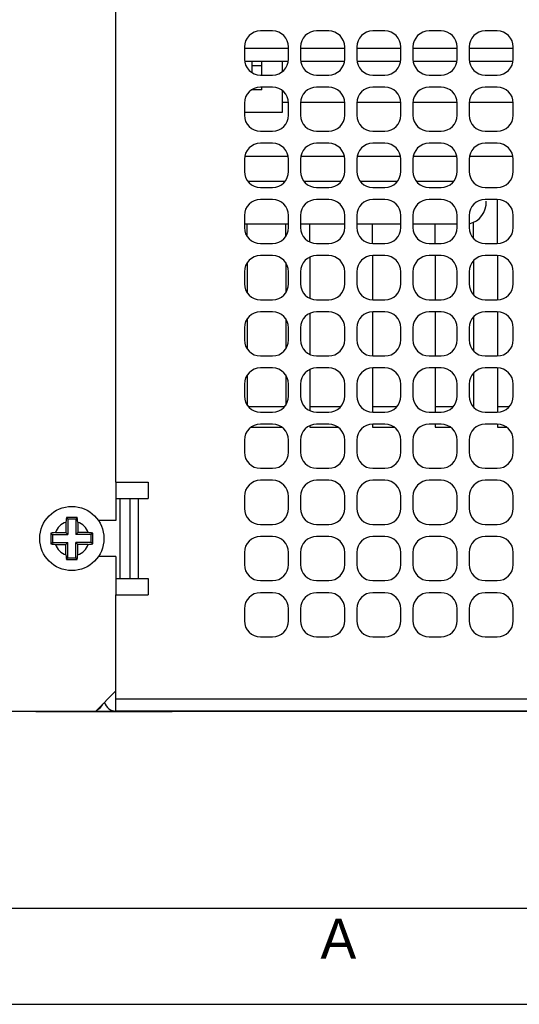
# Model space of a CAD drawing. Header units: millimetres. Extents: x 0 to 420, y 0 to 297.
# Tile 2 of 180: x 31 to 62, y 0 to 61. Entities that reach past the tile are written whole.
import ezdxf

# ---------------------------------------------------------------- set-up
doc = ezdxf.new("R2010")
doc.units = ezdxf.units.MM
doc.header["$LTSCALE"] = 23.1
doc.layers.get('0').update_dxf_attribs({"linetype": 'CONTINUOUS'})
doc.layers.add('ASSI', color=7, linetype='CONTINUOUS')
doc.styles.add('TEXTSTYLE_2', font='trium.ttf')

msp = doc.modelspace()

# ---------------------------------------------------------------- linework, layer by layer
at = {"color": 7, "linetype": 'CONTINUOUS'}
for p, q in [((37.2313, 32.522044), (37.2313, 88.247044)), ((47.59405, 58.747044), (47.59405, 58.108306)), ((47.59405, 56.935782), (47.59405, 55.572044)), ((47.59405, 56.204544), (47.9813, 56.204544)), ((48.7313, 56.204544), (51.4813, 56.204544)), ((52.2313, 56.204544), (54.9813, 56.204544)), ((55.7313, 56.204544), (58.4813, 56.204544)), ((59.2313, 56.204544), (61.9813, 56.204544)), ((45.250913, 52.839544), (47.961687, 52.839544)), ((48.750913, 52.839544), (51.461687, 52.839544)), ((52.250913, 52.839544), (54.961687, 52.839544)), ((55.750913, 52.839544), (58.461687, 52.839544)), ((59.250913, 52.839544), (61.961687, 52.839544)), ((61.0063, 47.397044), (61.0063, 50.147044)), ((45.4063, 47.833953), (45.4063, 48.612044)), ((47.8063, 47.833953), (47.8063, 48.612044)), ((49.3063, 47.493028), (49.3063, 48.612044)), ((53.2063, 47.397044), (53.2063, 48.612044)), ((57.1063, 47.397044), (57.1063, 48.612044)), ((59.5063, 47.71005), (59.5063, 48.726836)), ((53.2063, 46.647044), (53.2063, 43.897044)), ((57.1063, 46.647044), (57.1063, 43.897044)), ((61.0063, 46.647044), (61.0063, 43.897044)), ((45.4063, 46.210136), (45.4063, 44.333953)), ((47.8063, 46.210136), (47.8063, 44.333953)), ((49.3063, 46.551061), (49.3063, 43.993028)), ((59.5063, 46.334039), (59.5063, 44.21005)), ((49.3063, 43.051061), (49.3063, 40.493028)), ((53.2063, 43.147044), (53.2063, 40.397044)), ((57.1063, 43.147044), (57.1063, 40.397044)), ((61.0063, 43.147044), (61.0063, 40.397044)), ((45.4063, 42.710136), (45.4063, 40.833953)), ((47.8063, 42.710136), (47.8063, 40.833953)), ((59.5063, 42.834039), (59.5063, 40.71005)), ((49.3063, 39.551061), (49.3063, 36.993028)), ((53.2063, 39.647044), (53.2063, 36.897044)), ((57.1063, 39.647044), (57.1063, 36.897044)), ((59.5063, 39.334039), (59.5063, 37.237044)), ((61.0063, 39.647044), (61.0063, 36.897044)), ((45.4063, 39.210136), (45.4063, 37.333953)), ((47.8063, 39.210136), (47.8063, 37.333953)), ((45.480943, 37.237044), (47.731657, 37.237044)), ((49.3063, 37.237044), (51.231657, 37.237044)), ((53.2063, 37.237044), (54.731657, 37.237044)), ((57.1063, 37.237044), (58.231657, 37.237044)), ((61.0063, 37.237044), (61.731657, 37.237044)), ((45.660483, 35.967044), (47.552116, 35.967044)), ((49.3063, 36.051061), (49.3063, 35.967044)), ((49.3063, 35.967044), (51.052116, 35.967044)), ((53.2063, 36.147044), (53.2063, 35.967044)), ((53.2063, 35.967044), (54.552116, 35.967044)), ((57.1063, 36.147044), (57.1063, 35.967044)), ((57.1063, 35.967044), (58.052116, 35.967044)), ((61.0063, 36.147044), (61.0063, 35.967044)), ((61.0063, 35.967044), (61.552116, 35.967044)), ((37.2313, 32.522044), (39.2313, 32.522044)), ((39.2313, 32.522044), (39.2313, 31.522044)), ((37.2313, 31.522044), (39.2313, 31.522044)), ((37.4813, 31.522044), (37.4813, 26.522044)), ((34.139138, 30.324206), (34.2413, 30.222044)), ((34.2413, 30.222044), (34.2413, 29.262044)), ((34.7213, 30.222044), (34.2413, 30.222044)), ((34.823462, 30.324206), (34.7213, 30.222044)), ((34.7213, 30.222044), (34.7213, 29.262044)), ((34.112684, 30.042509), (34.112684, 29.39066)), ((34.849915, 30.042509), (34.849915, 29.39066)), ((33.179138, 29.364206), (33.2813, 29.262044)), ((33.2813, 29.262044), (33.2813, 28.782044)), ((33.2813, 29.262044), (34.2413, 29.262044)), ((33.460836, 29.39066), (34.112684, 29.39066)), ((34.112684, 29.39066), (34.2413, 29.262044)), ((34.849915, 29.39066), (34.7213, 29.262044)), ((35.6813, 29.262044), (34.7213, 29.262044)), ((35.501764, 29.39066), (34.849915, 29.39066)), ((35.783462, 29.364206), (35.6813, 29.262044)), ((35.6813, 28.782044), (35.6813, 29.262044)), ((33.179138, 28.679882), (33.2813, 28.782044)), ((33.2813, 28.782044), (34.2413, 28.782044)), ((33.460836, 28.653429), (34.112684, 28.653429)), ((34.112684, 28.653429), (34.2413, 28.782044)), ((34.112684, 28.00158), (34.112684, 28.653429)), ((34.2413, 27.822044), (34.2413, 28.782044)), ((34.849915, 28.653429), (34.7213, 28.782044)), ((34.7213, 27.822044), (34.7213, 28.782044)), ((35.6813, 28.782044), (34.7213, 28.782044)), ((34.849915, 28.00158), (34.849915, 28.653429)), ((35.501764, 28.653429), (34.849915, 28.653429)), ((35.783462, 28.679882), (35.6813, 28.782044)), ((34.139138, 27.719882), (34.2413, 27.822044)), ((34.2413, 27.822044), (34.7213, 27.822044)), ((34.823462, 27.719882), (34.7213, 27.822044)), ((37.2313, 26.522044), (39.2313, 26.522044)), ((39.2313, 26.522044), (39.2313, 25.522044)), ((37.2313, 19.022044), (37.2313, 25.522044)), ((37.2313, 25.522044), (39.2313, 25.522044)), ((35.9813, 18.272044), (37.2313, 19.522044)), ((27.2313, 18.272044), (126.4813, 18.272044)), ((41.4813, 18.247044), (31.4813, 18.247044)), ((32.2313, 18.247044), (32.2313, 18.232044)), ((40.7313, 18.232044), (32.2313, 18.232044)), ((40.7313, 18.247044), (40.7313, 18.232044)), ((18, 6), (414.000005, 6))]:
    msp.add_line(p, q, dxfattribs=at)
at = {"color": 9, "linetype": 'CONTINUOUS'}
for p, q in [((38.11163, 26.522044), (38.11163, 31.522044)), ((38.64196, 26.522044), (38.64196, 31.522044)), ((92.0813, 19.022044), (37.2313, 19.022044))]:
    msp.add_line(p, q, dxfattribs=at)
at = {"color": 2, "linetype": 'CONTINUOUS'}
msp.add_line((0, 0), (420, 0), dxfattribs=at)
at = {"color": 7, "linetype": 'CONTINUOUS'}
for centre, radius, start, end in [((45.234829, 29.140145), 11.15869, 173.90881146, 175.36162826), ((34.480773, 17.204716), 13.123938, 89.99769775, 91.49165883), ((34.481426, 17.173813), 13.154841, 88.51009608, 90.00054734), ((23.890604, 29.155436), 10.995154, 4.62756691, 6.10199337), ((34.4813, 29.022044), 1.085, 109.86090582, 160.13909418), ((34.4813, 29.022044), 1.085, 19.86090582, 70.13909418), ((46.331452, 29.022044), 13.156764, 178.50976642, 181.49023358), ((34.347908, 18.431349), 10.995154, 94.62756691, 96.10199337), ((34.5994, 18.268515), 11.15869, 83.90881146, 85.36162826), ((22.631148, 29.022044), 13.156764, 358.50976642, 1.49023358), ((34.363199, 39.775574), 11.15869, 263.90881146, 265.36162826), ((34.4813, 29.022044), 1.085, 199.86090582, 250.13909418), ((34.4813, 29.022044), 1.085, 289.86090582, 340.13909418), ((34.614692, 39.61274), 10.995154, 274.62756691, 276.10199337), ((45.071996, 28.888653), 10.995154, 184.62756691, 186.10199337), ((34.481174, 40.870276), 13.154841, 268.51009608, 270.00054734), ((34.481827, 40.839373), 13.123938, 269.99769775, 271.49165883), ((23.727771, 28.903944), 11.15869, 353.90881146, 355.36162826)]:
    msp.add_arc(centre, radius, start, end, dxfattribs=at)
at = {"layer": 'ASSI', "color": 7, "linetype": 'CONTINUOUS'}
for p, q in [((46.9813, 60.647044), (46.2313, 60.647044)), ((50.4813, 60.647044), (49.7313, 60.647044)), ((53.9813, 60.647044), (53.2313, 60.647044)), ((57.4813, 60.647044), (56.7313, 60.647044)), ((60.9813, 60.647044), (60.2313, 60.647044)), ((45.2313, 59.647044), (45.2313, 58.897044)), ((47.9813, 59.547044), (45.2313, 59.547044)), ((47.9813, 58.897044), (47.9813, 59.647044)), ((48.7313, 59.647044), (48.7313, 58.897044)), ((51.4813, 59.547044), (48.7313, 59.547044)), ((51.4813, 58.897044), (51.4813, 59.647044)), ((52.2313, 59.647044), (52.2313, 58.897044)), ((54.9813, 59.547044), (52.2313, 59.547044)), ((54.9813, 58.897044), (54.9813, 59.647044)), ((55.7313, 59.647044), (55.7313, 58.897044)), ((58.4813, 59.547044), (55.7313, 59.547044)), ((58.4813, 58.897044), (58.4813, 59.647044)), ((59.2313, 59.647044), (59.2313, 58.897044)), ((61.9813, 59.547044), (59.2313, 59.547044)), ((61.9813, 58.897044), (61.9813, 59.647044)), ((47.968419, 58.747044), (45.244181, 58.747044)), ((45.72405, 58.035901), (45.72405, 58.747044)), ((46.32405, 57.897044), (46.32405, 58.747044)), ((51.468419, 58.747044), (48.744181, 58.747044)), ((54.968419, 58.747044), (52.244181, 58.747044)), ((58.468419, 58.747044), (55.744181, 58.747044)), ((61.968419, 58.747044), (59.244181, 58.747044)), ((46.2313, 57.897044), (46.9813, 57.897044)), ((49.7313, 57.897044), (50.4813, 57.897044)), ((53.2313, 57.897044), (53.9813, 57.897044)), ((56.7313, 57.897044), (57.4813, 57.897044)), ((60.2313, 57.897044), (60.9813, 57.897044)), ((46.9813, 57.147044), (46.2313, 57.147044)), ((46.32405, 56.972044), (46.32405, 57.147044)), ((50.4813, 57.147044), (49.7313, 57.147044)), ((53.9813, 57.147044), (53.2313, 57.147044)), ((57.4813, 57.147044), (56.7313, 57.147044)), ((60.9813, 57.147044), (60.2313, 57.147044)), ((45.72405, 56.972044), (45.72405, 57.008188)), ((46.32405, 56.972044), (45.72405, 56.972044)), ((45.2313, 56.147044), (45.2313, 55.397044)), ((47.9813, 55.397044), (47.9813, 56.147044)), ((48.7313, 56.147044), (48.7313, 55.397044)), ((51.4813, 55.397044), (51.4813, 56.147044)), ((52.2313, 56.147044), (52.2313, 55.397044)), ((54.9813, 55.397044), (54.9813, 56.147044)), ((55.7313, 56.147044), (55.7313, 55.397044)), ((58.4813, 55.397044), (58.4813, 56.147044)), ((59.2313, 56.147044), (59.2313, 55.397044)), ((61.9813, 55.397044), (61.9813, 56.147044)), ((47.59405, 55.572044), (45.2313, 55.572044)), ((46.2313, 54.397044), (46.9813, 54.397044)), ((49.7313, 54.397044), (50.4813, 54.397044)), ((53.2313, 54.397044), (53.9813, 54.397044)), ((56.7313, 54.397044), (57.4813, 54.397044)), ((60.2313, 54.397044), (60.9813, 54.397044)), ((46.9813, 53.647044), (46.2313, 53.647044)), ((50.4813, 53.647044), (49.7313, 53.647044)), ((53.9813, 53.647044), (53.2313, 53.647044)), ((57.4813, 53.647044), (56.7313, 53.647044)), ((60.9813, 53.647044), (60.2313, 53.647044)), ((45.2313, 52.647044), (45.2313, 51.897044)), ((47.9813, 51.897044), (47.9813, 52.647044)), ((48.7313, 52.647044), (48.7313, 51.897044)), ((51.4813, 51.897044), (51.4813, 52.647044)), ((52.2313, 52.647044), (52.2313, 51.897044)), ((54.9813, 51.897044), (54.9813, 52.647044)), ((55.7313, 52.647044), (55.7313, 51.897044)), ((58.4813, 51.897044), (58.4813, 52.647044)), ((59.2313, 52.647044), (59.2313, 51.897044)), ((61.9813, 51.897044), (61.9813, 52.647044)), ((47.751964, 51.262044), (45.460636, 51.262044)), ((51.251964, 51.262044), (48.960636, 51.262044)), ((54.751964, 51.262044), (52.460636, 51.262044)), ((58.251964, 51.262044), (55.960636, 51.262044)), ((46.2313, 50.897044), (46.9813, 50.897044)), ((49.7313, 50.897044), (50.4813, 50.897044)), ((53.2313, 50.897044), (53.9813, 50.897044)), ((56.7313, 50.897044), (57.4813, 50.897044)), ((60.2313, 50.897044), (60.9813, 50.897044)), ((46.9813, 50.147044), (46.2313, 50.147044)), ((50.4813, 50.147044), (49.7313, 50.147044)), ((53.9813, 50.147044), (53.2313, 50.147044)), ((57.4813, 50.147044), (56.7313, 50.147044)), ((60.9813, 50.147044), (60.2313, 50.147044)), ((45.2313, 49.147044), (45.2313, 48.397044)), ((47.9813, 48.397044), (47.9813, 49.147044)), ((48.7313, 49.147044), (48.7313, 48.397044)), ((51.4813, 48.397044), (51.4813, 49.147044)), ((52.2313, 49.147044), (52.2313, 48.397044)), ((54.9813, 48.397044), (54.9813, 49.147044)), ((55.7313, 49.147044), (55.7313, 48.397044)), ((58.4813, 48.397044), (58.4813, 49.147044)), ((59.2313, 49.147044), (59.2313, 48.397044)), ((61.9813, 48.397044), (61.9813, 49.147044)), ((47.9813, 48.612044), (45.2313, 48.612044)), ((51.4813, 48.612044), (48.7313, 48.612044)), ((54.9813, 48.612044), (52.2313, 48.612044)), ((58.4813, 48.612044), (55.7313, 48.612044)), ((46.2313, 47.397044), (46.9813, 47.397044)), ((49.7313, 47.397044), (50.4813, 47.397044)), ((53.2313, 47.397044), (53.9813, 47.397044)), ((56.7313, 47.397044), (57.4813, 47.397044)), ((60.2313, 47.397044), (60.9813, 47.397044)), ((46.9813, 46.647044), (46.2313, 46.647044)), ((50.4813, 46.647044), (49.7313, 46.647044)), ((53.9813, 46.647044), (53.2313, 46.647044)), ((57.4813, 46.647044), (56.7313, 46.647044)), ((60.9813, 46.647044), (60.2313, 46.647044)), ((45.2313, 45.647044), (45.2313, 44.897044)), ((47.9813, 44.897044), (47.9813, 45.647044)), ((48.7313, 45.647044), (48.7313, 44.897044)), ((51.4813, 44.897044), (51.4813, 45.647044)), ((52.2313, 45.647044), (52.2313, 44.897044)), ((54.9813, 44.897044), (54.9813, 45.647044)), ((55.7313, 45.647044), (55.7313, 44.897044)), ((58.4813, 44.897044), (58.4813, 45.647044)), ((59.2313, 45.647044), (59.2313, 44.897044)), ((61.9813, 44.897044), (61.9813, 45.647044)), ((46.2313, 43.897044), (46.9813, 43.897044)), ((49.7313, 43.897044), (50.4813, 43.897044)), ((53.2313, 43.897044), (53.9813, 43.897044)), ((56.7313, 43.897044), (57.4813, 43.897044)), ((60.2313, 43.897044), (60.9813, 43.897044)), ((46.9813, 43.147044), (46.2313, 43.147044)), ((50.4813, 43.147044), (49.7313, 43.147044)), ((53.9813, 43.147044), (53.2313, 43.147044)), ((57.4813, 43.147044), (56.7313, 43.147044)), ((60.9813, 43.147044), (60.2313, 43.147044)), ((45.2313, 42.147044), (45.2313, 41.397044)), ((47.9813, 41.397044), (47.9813, 42.147044)), ((48.7313, 42.147044), (48.7313, 41.397044)), ((51.4813, 41.397044), (51.4813, 42.147044)), ((52.2313, 42.147044), (52.2313, 41.397044)), ((54.9813, 41.397044), (54.9813, 42.147044)), ((55.7313, 42.147044), (55.7313, 41.397044)), ((58.4813, 41.397044), (58.4813, 42.147044)), ((59.2313, 42.147044), (59.2313, 41.397044)), ((61.9813, 41.397044), (61.9813, 42.147044)), ((46.2313, 40.397044), (46.9813, 40.397044)), ((49.7313, 40.397044), (50.4813, 40.397044)), ((53.2313, 40.397044), (53.9813, 40.397044)), ((56.7313, 40.397044), (57.4813, 40.397044)), ((60.2313, 40.397044), (60.9813, 40.397044)), ((46.9813, 39.647044), (46.2313, 39.647044)), ((50.4813, 39.647044), (49.7313, 39.647044)), ((53.9813, 39.647044), (53.2313, 39.647044)), ((57.4813, 39.647044), (56.7313, 39.647044)), ((60.9813, 39.647044), (60.2313, 39.647044)), ((45.2313, 38.647044), (45.2313, 37.897044)), ((47.9813, 37.897044), (47.9813, 38.647044)), ((48.7313, 38.647044), (48.7313, 37.897044)), ((51.4813, 37.897044), (51.4813, 38.647044)), ((52.2313, 38.647044), (52.2313, 37.897044)), ((54.9813, 37.897044), (54.9813, 38.647044)), ((55.7313, 38.647044), (55.7313, 37.897044)), ((58.4813, 37.897044), (58.4813, 38.647044)), ((59.2313, 38.647044), (59.2313, 37.897044)), ((61.9813, 37.897044), (61.9813, 38.647044)), ((46.2313, 36.897044), (46.9813, 36.897044)), ((49.7313, 36.897044), (50.4813, 36.897044)), ((53.2313, 36.897044), (53.9813, 36.897044)), ((56.7313, 36.897044), (57.4813, 36.897044)), ((60.2313, 36.897044), (60.9813, 36.897044)), ((46.9813, 36.147044), (46.2313, 36.147044)), ((50.4813, 36.147044), (49.7313, 36.147044)), ((53.9813, 36.147044), (53.2313, 36.147044)), ((57.4813, 36.147044), (56.7313, 36.147044)), ((60.9813, 36.147044), (60.2313, 36.147044)), ((45.2313, 35.147044), (45.2313, 34.397044)), ((47.9813, 34.397044), (47.9813, 35.147044)), ((48.7313, 35.147044), (48.7313, 34.397044)), ((51.4813, 34.397044), (51.4813, 35.147044)), ((52.2313, 35.147044), (52.2313, 34.397044)), ((54.9813, 34.397044), (54.9813, 35.147044)), ((55.7313, 35.147044), (55.7313, 34.397044)), ((58.4813, 34.397044), (58.4813, 35.147044)), ((59.2313, 35.147044), (59.2313, 34.397044)), ((61.9813, 34.397044), (61.9813, 35.147044)), ((46.2313, 33.397044), (46.9813, 33.397044)), ((49.7313, 33.397044), (50.4813, 33.397044)), ((53.2313, 33.397044), (53.9813, 33.397044)), ((56.7313, 33.397044), (57.4813, 33.397044)), ((60.2313, 33.397044), (60.9813, 33.397044)), ((37.2313, 32.522044), (37.2313, 30.147044)), ((46.9813, 32.647044), (46.2313, 32.647044)), ((50.4813, 32.647044), (49.7313, 32.647044)), ((53.9813, 32.647044), (53.2313, 32.647044)), ((57.4813, 32.647044), (56.7313, 32.647044)), ((60.9813, 32.647044), (60.2313, 32.647044)), ((45.2313, 31.647044), (45.2313, 30.897044)), ((47.9813, 30.897044), (47.9813, 31.647044)), ((48.7313, 31.647044), (48.7313, 30.897044)), ((51.4813, 30.897044), (51.4813, 31.647044)), ((52.2313, 31.647044), (52.2313, 30.897044)), ((54.9813, 30.897044), (54.9813, 31.647044)), ((55.7313, 31.647044), (55.7313, 30.897044)), ((58.4813, 30.897044), (58.4813, 31.647044)), ((59.2313, 31.647044), (59.2313, 30.897044)), ((61.9813, 30.897044), (61.9813, 31.647044)), ((37.2313, 30.147044), (36.134307, 30.147044)), ((46.2313, 29.897044), (46.9813, 29.897044)), ((49.7313, 29.897044), (50.4813, 29.897044)), ((53.2313, 29.897044), (53.9813, 29.897044)), ((56.7313, 29.897044), (57.4813, 29.897044)), ((60.2313, 29.897044), (60.9813, 29.897044)), ((46.9813, 29.147044), (46.2313, 29.147044)), ((50.4813, 29.147044), (49.7313, 29.147044)), ((53.9813, 29.147044), (53.2313, 29.147044)), ((57.4813, 29.147044), (56.7313, 29.147044)), ((60.9813, 29.147044), (60.2313, 29.147044)), ((37.2313, 27.897044), (36.134307, 27.897044)), ((37.2313, 27.897044), (37.2313, 25.522044)), ((45.2313, 28.147044), (45.2313, 27.397044)), ((47.9813, 27.397044), (47.9813, 28.147044)), ((48.7313, 28.147044), (48.7313, 27.397044)), ((51.4813, 27.397044), (51.4813, 28.147044)), ((52.2313, 28.147044), (52.2313, 27.397044)), ((54.9813, 27.397044), (54.9813, 28.147044)), ((55.7313, 28.147044), (55.7313, 27.397044)), ((58.4813, 27.397044), (58.4813, 28.147044)), ((59.2313, 28.147044), (59.2313, 27.397044)), ((61.9813, 27.397044), (61.9813, 28.147044)), ((46.2313, 26.397044), (46.9813, 26.397044)), ((49.7313, 26.397044), (50.4813, 26.397044)), ((53.2313, 26.397044), (53.9813, 26.397044)), ((56.7313, 26.397044), (57.4813, 26.397044)), ((60.2313, 26.397044), (60.9813, 26.397044)), ((46.9813, 25.647044), (46.2313, 25.647044)), ((50.4813, 25.647044), (49.7313, 25.647044)), ((53.9813, 25.647044), (53.2313, 25.647044)), ((57.4813, 25.647044), (56.7313, 25.647044)), ((60.9813, 25.647044), (60.2313, 25.647044)), ((45.2313, 24.647044), (45.2313, 23.897044)), ((47.9813, 23.897044), (47.9813, 24.647044)), ((48.7313, 24.647044), (48.7313, 23.897044)), ((51.4813, 23.897044), (51.4813, 24.647044)), ((52.2313, 24.647044), (52.2313, 23.897044)), ((54.9813, 23.897044), (54.9813, 24.647044)), ((55.7313, 24.647044), (55.7313, 23.897044)), ((58.4813, 23.897044), (58.4813, 24.647044)), ((59.2313, 24.647044), (59.2313, 23.897044)), ((61.9813, 23.897044), (61.9813, 24.647044)), ((46.2313, 22.897044), (46.9813, 22.897044)), ((49.7313, 22.897044), (50.4813, 22.897044)), ((53.2313, 22.897044), (53.9813, 22.897044)), ((56.7313, 22.897044), (57.4813, 22.897044)), ((60.2313, 22.897044), (60.9813, 22.897044)), ((37.2313, 18.272044), (37.2313, 19.022044)), ((92.0813, 18.272044), (37.2313, 18.272044))]:
    msp.add_line(p, q, dxfattribs=at)
at = {"layer": 'ASSI', "color": 9, "linetype": 'CONTINUOUS'}
msp.add_line((46.32405, 58.472044), (45.72405, 58.472044), dxfattribs=at)
at = {"layer": 'ASSI', "color": 7, "linetype": 'CONTINUOUS'}
msp.add_circle((34.4813, 29.022044), 2, dxfattribs=at)
for centre, radius, start, end in [((46.2313, 59.647044), 1, 90, 180), ((46.9813, 59.647044), 1, 0, 90), ((49.7313, 59.647044), 1, 90, 180), ((50.4813, 59.647044), 1, 0, 90), ((53.2313, 59.647044), 1, 90, 180), ((53.9813, 59.647044), 1, 0, 90), ((56.7313, 59.647044), 1, 90, 180), ((57.4813, 59.647044), 1, 0, 90), ((60.2313, 59.647044), 1, 90, 180), ((60.9813, 59.647044), 1, 0, 90), ((46.2313, 58.897044), 1, 180, 270), ((46.9813, 58.897044), 1, 270, 360), ((49.7313, 58.897044), 1, 180, 270), ((50.4813, 58.897044), 1, 270, 360), ((53.2313, 58.897044), 1, 180, 270), ((53.9813, 58.897044), 1, 270, 360), ((56.7313, 58.897044), 1, 180, 270), ((57.4813, 58.897044), 1, 270, 360), ((60.2313, 58.897044), 1, 180, 270), ((60.9813, 58.897044), 1, 270, 360), ((46.2313, 56.147044), 1, 90, 180), ((46.9813, 56.147044), 1, 0, 90), ((49.7313, 56.147044), 1, 90, 180), ((50.4813, 56.147044), 1, 0, 90), ((53.2313, 56.147044), 1, 90, 180), ((53.9813, 56.147044), 1, 0, 90), ((56.7313, 56.147044), 1, 90, 180), ((57.4813, 56.147044), 1, 0, 90), ((60.2313, 56.147044), 1, 90, 180), ((60.9813, 56.147044), 1, 0, 90), ((46.2313, 55.397044), 1, 180, 270), ((46.9813, 55.397044), 1, 270, 360), ((49.7313, 55.397044), 1, 180, 270), ((50.4813, 55.397044), 1, 270, 360), ((53.2313, 55.397044), 1, 180, 270), ((53.9813, 55.397044), 1, 270, 360), ((56.7313, 55.397044), 1, 180, 270), ((57.4813, 55.397044), 1, 270, 360), ((60.2313, 55.397044), 1, 180, 270), ((60.9813, 55.397044), 1, 270, 360), ((46.2313, 52.647044), 1, 90, 180), ((46.9813, 52.647044), 1, 0, 90), ((49.7313, 52.647044), 1, 90, 180), ((50.4813, 52.647044), 1, 0, 90), ((53.2313, 52.647044), 1, 90, 180), ((53.9813, 52.647044), 1, 0, 90), ((56.7313, 52.647044), 1, 90, 180), ((57.4813, 52.647044), 1, 0, 90), ((60.2313, 52.647044), 1, 90, 180), ((60.9813, 52.647044), 1, 0, 90), ((46.2313, 51.897044), 1, 180, 270), ((46.9813, 51.897044), 1, 270, 360), ((49.7313, 51.897044), 1, 180, 270), ((50.4813, 51.897044), 1, 270, 360), ((53.2313, 51.897044), 1, 180, 270), ((53.9813, 51.897044), 1, 270, 360), ((56.7313, 51.897044), 1, 180, 270), ((57.4813, 51.897044), 1, 270, 360), ((60.2313, 51.897044), 1, 180, 270), ((60.9813, 51.897044), 1, 270, 360), ((46.2313, 49.147044), 1, 90, 180), ((46.9813, 49.147044), 1, 0, 90), ((49.7313, 49.147044), 1, 90, 180), ((50.4813, 49.147044), 1, 0, 90), ((53.2313, 49.147044), 1, 90, 180), ((53.9813, 49.147044), 1, 0, 90), ((56.7313, 49.147044), 1, 90, 180), ((57.4813, 49.147044), 1, 0, 90), ((60.2313, 49.147044), 1, 90, 180), ((58.96905, 49.937044), 1.325, 281.42253373, 4.28571429), ((60.9813, 49.147044), 1, 0, 90), ((46.2313, 48.397044), 1, 180, 270), ((46.9813, 48.397044), 1, 270, 360), ((49.7313, 48.397044), 1, 180, 270), ((50.4813, 48.397044), 1, 270, 360), ((53.2313, 48.397044), 1, 180, 270), ((53.9813, 48.397044), 1, 270, 360), ((56.7313, 48.397044), 1, 180, 270), ((57.4813, 48.397044), 1, 270, 360), ((60.2313, 48.397044), 1, 180, 270), ((60.9813, 48.397044), 1, 270, 360), ((46.2313, 45.647044), 1, 90, 180), ((46.9813, 45.647044), 1, 0, 90), ((49.7313, 45.647044), 1, 90, 180), ((50.4813, 45.647044), 1, 0, 90), ((53.2313, 45.647044), 1, 90, 180), ((53.9813, 45.647044), 1, 0, 90), ((56.7313, 45.647044), 1, 90, 180), ((57.4813, 45.647044), 1, 0, 90), ((60.2313, 45.647044), 1, 90, 180), ((60.9813, 45.647044), 1, 0, 90), ((46.2313, 44.897044), 1, 180, 270), ((46.9813, 44.897044), 1, 270, 360), ((49.7313, 44.897044), 1, 180, 270), ((50.4813, 44.897044), 1, 270, 360), ((53.2313, 44.897044), 1, 180, 270), ((53.9813, 44.897044), 1, 270, 360), ((56.7313, 44.897044), 1, 180, 270), ((57.4813, 44.897044), 1, 270, 360), ((60.2313, 44.897044), 1, 180, 270), ((60.9813, 44.897044), 1, 270, 360), ((46.2313, 42.147044), 1, 90, 180), ((46.9813, 42.147044), 1, 0, 90), ((49.7313, 42.147044), 1, 90, 180), ((50.4813, 42.147044), 1, 0, 90), ((53.2313, 42.147044), 1, 90, 180), ((53.9813, 42.147044), 1, 0, 90), ((56.7313, 42.147044), 1, 90, 180), ((57.4813, 42.147044), 1, 0, 90), ((60.2313, 42.147044), 1, 90, 180), ((60.9813, 42.147044), 1, 0, 90), ((46.2313, 41.397044), 1, 180, 270), ((46.9813, 41.397044), 1, 270, 360), ((49.7313, 41.397044), 1, 180, 270), ((50.4813, 41.397044), 1, 270, 360), ((53.2313, 41.397044), 1, 180, 270), ((53.9813, 41.397044), 1, 270, 360), ((56.7313, 41.397044), 1, 180, 270), ((57.4813, 41.397044), 1, 270, 360), ((60.2313, 41.397044), 1, 180, 270), ((60.9813, 41.397044), 1, 270, 360), ((46.2313, 38.647044), 1, 90, 180), ((46.9813, 38.647044), 1, 0, 90), ((49.7313, 38.647044), 1, 90, 180), ((50.4813, 38.647044), 1, 0, 90), ((53.2313, 38.647044), 1, 90, 180), ((53.9813, 38.647044), 1, 0, 90), ((56.7313, 38.647044), 1, 90, 180), ((57.4813, 38.647044), 1, 0, 90), ((60.2313, 38.647044), 1, 90, 180), ((60.9813, 38.647044), 1, 0, 90), ((46.2313, 37.897044), 1, 180, 270), ((46.9813, 37.897044), 1, 270, 360), ((49.7313, 37.897044), 1, 180, 270), ((50.4813, 37.897044), 1, 270, 360), ((53.2313, 37.897044), 1, 180, 270), ((53.9813, 37.897044), 1, 270, 360), ((56.7313, 37.897044), 1, 180, 270), ((57.4813, 37.897044), 1, 270, 360), ((60.2313, 37.897044), 1, 180, 270), ((60.9813, 37.897044), 1, 270, 360), ((46.2313, 35.147044), 1, 90, 180), ((46.9813, 35.147044), 1, 0, 90), ((49.7313, 35.147044), 1, 90, 180), ((50.4813, 35.147044), 1, 0, 90), ((53.2313, 35.147044), 1, 90, 180), ((53.9813, 35.147044), 1, 0, 90), ((56.7313, 35.147044), 1, 90, 180), ((57.4813, 35.147044), 1, 0, 90), ((60.2313, 35.147044), 1, 90, 180), ((60.9813, 35.147044), 1, 0, 90), ((46.2313, 34.397044), 1, 180, 270), ((46.9813, 34.397044), 1, 270, 360), ((49.7313, 34.397044), 1, 180, 270), ((50.4813, 34.397044), 1, 270, 360), ((53.2313, 34.397044), 1, 180, 270), ((53.9813, 34.397044), 1, 270, 360), ((56.7313, 34.397044), 1, 180, 270), ((57.4813, 34.397044), 1, 270, 360), ((60.2313, 34.397044), 1, 180, 270), ((60.9813, 34.397044), 1, 270, 360), ((46.2313, 31.647044), 1, 90, 180), ((46.9813, 31.647044), 1, 0, 90), ((49.7313, 31.647044), 1, 90, 180), ((50.4813, 31.647044), 1, 0, 90), ((53.2313, 31.647044), 1, 90, 180), ((53.9813, 31.647044), 1, 0, 90), ((56.7313, 31.647044), 1, 90, 180), ((57.4813, 31.647044), 1, 0, 90), ((60.2313, 31.647044), 1, 90, 180), ((60.9813, 31.647044), 1, 0, 90), ((46.2313, 30.897044), 1, 180, 270), ((46.9813, 30.897044), 1, 270, 360), ((49.7313, 30.897044), 1, 180, 270), ((50.4813, 30.897044), 1, 270, 360), ((53.2313, 30.897044), 1, 180, 270), ((53.9813, 30.897044), 1, 270, 360), ((56.7313, 30.897044), 1, 180, 270), ((57.4813, 30.897044), 1, 270, 360), ((60.2313, 30.897044), 1, 180, 270), ((60.9813, 30.897044), 1, 270, 360), ((46.2313, 28.147044), 1, 90, 180), ((46.9813, 28.147044), 1, 0, 90), ((49.7313, 28.147044), 1, 90, 180), ((50.4813, 28.147044), 1, 0, 90), ((53.2313, 28.147044), 1, 90, 180), ((53.9813, 28.147044), 1, 0, 90), ((56.7313, 28.147044), 1, 90, 180), ((57.4813, 28.147044), 1, 0, 90), ((60.2313, 28.147044), 1, 90, 180), ((60.9813, 28.147044), 1, 0, 90), ((46.2313, 27.397044), 1, 180, 270), ((46.9813, 27.397044), 1, 270, 360), ((49.7313, 27.397044), 1, 180, 270), ((50.4813, 27.397044), 1, 270, 360), ((53.2313, 27.397044), 1, 180, 270), ((53.9813, 27.397044), 1, 270, 360), ((56.7313, 27.397044), 1, 180, 270), ((57.4813, 27.397044), 1, 270, 360), ((60.2313, 27.397044), 1, 180, 270), ((60.9813, 27.397044), 1, 270, 360), ((46.2313, 24.647044), 1, 90, 180), ((46.9813, 24.647044), 1, 0, 90), ((49.7313, 24.647044), 1, 90, 180), ((50.4813, 24.647044), 1, 0, 90), ((53.2313, 24.647044), 1, 90, 180), ((53.9813, 24.647044), 1, 0, 90), ((56.7313, 24.647044), 1, 90, 180), ((57.4813, 24.647044), 1, 0, 90), ((60.2313, 24.647044), 1, 90, 180), ((60.9813, 24.647044), 1, 0, 90), ((46.2313, 23.897044), 1, 180, 270), ((46.9813, 23.897044), 1, 270, 360), ((49.7313, 23.897044), 1, 180, 270), ((50.4813, 23.897044), 1, 270, 360), ((53.2313, 23.897044), 1, 180, 270), ((53.9813, 23.897044), 1, 270, 360), ((56.7313, 23.897044), 1, 180, 270), ((57.4813, 23.897044), 1, 270, 360), ((60.2313, 23.897044), 1, 180, 270), ((60.9813, 23.897044), 1, 270, 360), ((35.7313, 19.022044), 0.75, 295.87457761, 334.12542239), ((37.2313, 19.022044), 0.75, 196.85715349, 270)]:
    msp.add_arc(centre, radius, start, end, dxfattribs=at)

# ---------------------------------------------------------------- texts
at = {"color": 2, "linetype": 'CONTINUOUS', "insert": (51.086017, 5.337406), "char_height": 2.5, "width": 2.30555556, "attachment_point": 2, "line_spacing_factor": 0.9, "style": 'TEXTSTYLE_2'}
msp.add_mtext('A', dxfattribs=at)

doc.saveas('drawing.dxf')
